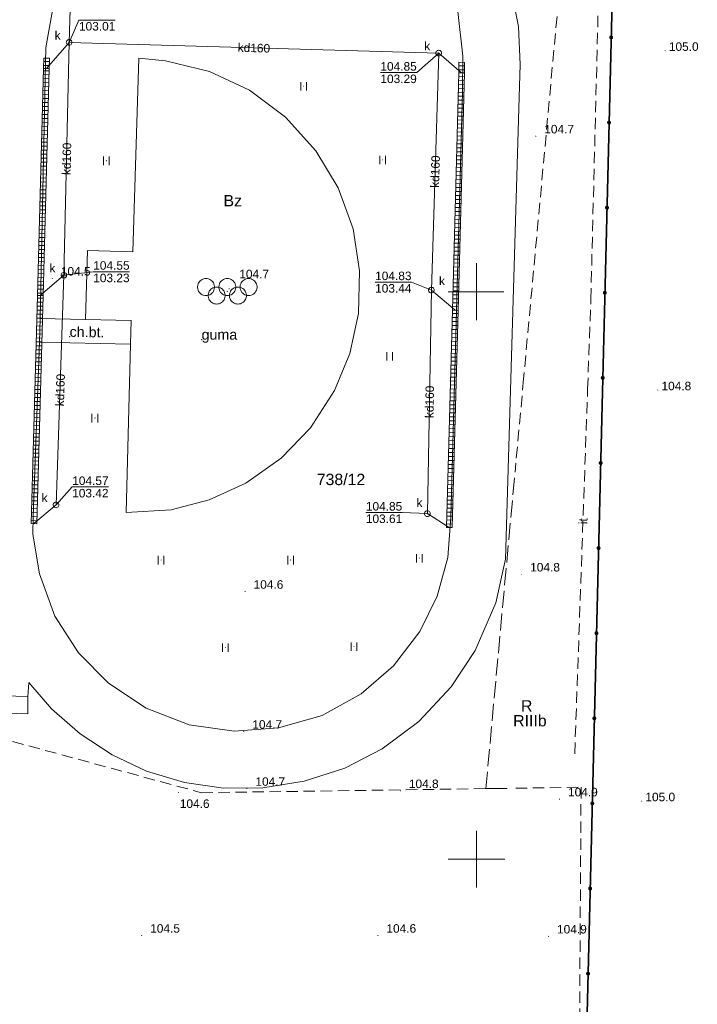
# Model space of a CAD drawing. Extents: x 6447898 to 6448503, y 5806748 to 5807122.
# Tile 30 of 50: x 6448060 to 6448119, y 5806987 to 5807074. Entities that reach past the tile are written whole.
import ezdxf
from ezdxf.enums import TextEntityAlignment as Align

# ---------------------------------------------------------------- set-up
doc = ezdxf.new("R2010")
doc.units = 0
doc.header["$PDSIZE"] = 0.75
for name, pattern in [('PRZER1-1', [2, 1, -1]), ('PRZER2-1', [3, 2, -1]), ('PRZER3-1', [4, 3, -1])]:
    doc.linetypes.add(name, pattern=pattern)
doc.layers.get('0').update_dxf_attribs({"linetype": 'CONTINUOUS', "lineweight": 13})
for name, color, linetype, lineweight in [('GESDZI_O', 7, 'CONTINUOUS', 18), ('GESKKL', 3, 'PRZER3-1', 18), ('GESKKL_O', 3, 'PRZER3-1', 18), ('GESUZY', 3, 'PRZER1-1', 18), ('GESUZY_O', 3, 'PRZER1-1', 18), ('GSLINN', 7, 'CONTINUOUS', 18), ('GSLKOG', 7, 'CONTINUOUS', 35), ('GSLTZI', 7, 'PRZER2-1', 18), ('GSLTZI_O', 7, 'PRZER2-1', 18), ('GSPWPN', 42, 'CONTINUOUS', 13), ('GSPWPN_O', 42, 'CONTINUOUS', 13), ('GSSSPS', 7, 'PRZER2-1', 18), ('GSSUTR', 7, 'PRZER2-1', 18), ('GTGTXT', 7, 'CONTINUOUS', 18), ('GTGTXT_O', 7, 'CONTINUOUS', 18), ('GULKDK', 32, 'CONTINUOUS', 18), ('GULKPR', 32, 'CONTINUOUS', 18), ('GULKPR_O', 32, 'CONTINUOUS', 18), ('GUPKSD', 32, 'CONTINUOUS', 18), ('GUPKSD_O', 32, 'CONTINUOUS', 18), ('GUPPRZ', 7, 'CONTINUOUS', 18), ('GUPPRZ_O', 7, 'CONTINUOUS', 18), ('pikieta', 61, 'CONTINUOUS', 18)]:
    doc.layers.add(name, color=color, linetype=linetype, lineweight=lineweight)
doc.styles.add('GEO-INFO', font='arial.ttf')

# ---------------------------------------------------------------- blocks, each defined once
blk = doc.blocks.new('KOLO')
blk.add_hatch(color=0).paths.add_polyline_path([(-0.5, 0), (-0.482963, -0.12941), (-0.433013, -0.25), (-0.353553, -0.353553), (-0.25, -0.433013), (-0.12941, -0.482963), (0, -0.5), (0.12941, -0.482963), (0.25, -0.433013), (0.353553, -0.353553), (0.433013, -0.25), (0.482963, -0.12941), (0.5, 0), (0.482963, 0.12941), (0.433013, 0.25), (0.353553, 0.353553), (0.25, 0.433013), (0.12941, 0.482963), (0, 0.5), (-0.12941, 0.482963), (-0.25, 0.433013), (-0.353553, 0.353553), (-0.433013, 0.25), (-0.482963, 0.12941)])
blk = doc.blocks.new('POINT')
at = {"color": 0}
blk.add_point((0, 0), dxfattribs=at)
blk = doc.blocks.new('PION_C')
at = {"color": 0}
blk.add_lwpolyline([(0, 0.5), (0, -0.5)], dxfattribs=at)
blk = doc.blocks.new('OKRAG_PELNY')
at = {"color": 0}
blk.add_lwpolyline([(0, 0.5), (0.12941, 0.482963), (0.25, 0.433013), (0.353553, 0.353553), (0.433013, 0.25), (0.482963, 0.12941), (0.5, 0), (0.482963, -0.12941), (0.433013, -0.25), (0.353553, -0.353553), (0.25, -0.433013), (0.12941, -0.482963), (0, -0.5), (-0.12941, -0.482963), (-0.25, -0.433013), (-0.353553, -0.353553), (-0.433013, -0.25), (-0.482963, -0.12941), (-0.5, 0), (-0.482963, 0.12941), (-0.433013, 0.25), (-0.353553, 0.353553), (-0.25, 0.433013), (-0.12941, 0.482963)], close=True, dxfattribs=at)
blk = doc.blocks.new('SPTRW')
at = {"color": 0}
for points in [[(-0.51332, 0.7233), (-0.51332, -0.7767)], [(0.48668, -0.7767), (0.48668, 0.7233)]]:
    blk.add_lwpolyline(points, dxfattribs=at)
blk = doc.blocks.new('BUBS05')
at = {"color": 0}
for points in [[(-3.75, 2.25), (-3.526437, 2.233246), (-3.307867, 2.183359), (-3.099174, 2.101453), (-2.90502, 1.989358), (-2.729741, 1.849578), (-2.577253, 1.685235), (-2.450962, 1.5), (-2.353689, 1.298012), (-2.287608, 1.083781), (-2.254194, 0.862095), (-2.254194, 0.637905), (-2.287608, 0.416219), (-2.353689, 0.201988), (-2.450962, 0), (-2.577253, -0.185235), (-2.729741, -0.349578), (-2.90502, -0.489358), (-3.099174, -0.601453), (-3.307867, -0.683359), (-3.526437, -0.733246), (-3.75, -0.75), (-3.973563, -0.733246), (-4.192133, -0.683359), (-4.400826, -0.601453), (-4.59498, -0.489358), (-4.770259, -0.349578), (-4.922747, -0.185235), (-5.049038, 0), (-5.146311, 0.201988), (-5.212392, 0.416219), (-5.245806, 0.637905), (-5.245806, 0.862095), (-5.212392, 1.083781), (-5.146311, 1.298012), (-5.049038, 1.5), (-4.922747, 1.685235), (-4.770259, 1.849578), (-4.59498, 1.989358), (-4.400826, 2.101453), (-4.192133, 2.183359), (-3.973563, 2.233246)], [(0, 2.25), (0.223563, 2.233246), (0.442133, 2.183359), (0.650826, 2.101453), (0.84498, 1.989358), (1.020259, 1.849578), (1.172747, 1.685235), (1.299038, 1.5), (1.396311, 1.298012), (1.462392, 1.083781), (1.495806, 0.862095), (1.495806, 0.637905), (1.462392, 0.416219), (1.396311, 0.201988), (1.299038, 0), (1.172747, -0.185235), (1.020259, -0.349578), (0.84498, -0.489358), (0.650826, -0.601453), (0.442133, -0.683359), (0.223563, -0.733246), (0, -0.75), (-0.223563, -0.733246), (-0.442133, -0.683359), (-0.650826, -0.601453), (-0.84498, -0.489358), (-1.020259, -0.349578), (-1.172747, -0.185235), (-1.299038, 0), (-1.396311, 0.201988), (-1.462392, 0.416219), (-1.495806, 0.637905), (-1.495806, 0.862095), (-1.462392, 1.083781), (-1.396311, 1.298012), (-1.299038, 1.5), (-1.172747, 1.685235), (-1.020259, 1.849578), (-0.84498, 1.989358), (-0.650826, 2.101453), (-0.442133, 2.183359), (-0.223563, 2.233246)], [(3.75, 2.25), (3.973563, 2.233246), (4.192133, 2.183359), (4.400826, 2.101453), (4.59498, 1.989358), (4.770259, 1.849578), (4.922747, 1.685235), (5.049038, 1.5), (5.146311, 1.298012), (5.212392, 1.083781), (5.245806, 0.862095), (5.245806, 0.637905), (5.212392, 0.416219), (5.146311, 0.201988), (5.049038, 0), (4.922747, -0.185235), (4.770259, -0.349578), (4.59498, -0.489358), (4.400826, -0.601453), (4.192133, -0.683359), (3.973563, -0.733246), (3.75, -0.75), (3.526437, -0.733246), (3.307867, -0.683359), (3.099174, -0.601453), (2.90502, -0.489358), (2.729741, -0.349578), (2.577253, -0.185235), (2.450962, 0), (2.353689, 0.201988), (2.287608, 0.416219), (2.254194, 0.637905), (2.254194, 0.862095), (2.287608, 1.083781), (2.353689, 1.298012), (2.450962, 1.5), (2.577253, 1.685235), (2.729741, 1.849578), (2.90502, 1.989358), (3.099174, 2.101453), (3.307867, 2.183359), (3.526437, 2.233246)], [(-1.875, 0.75), (-1.651437, 0.733246), (-1.432867, 0.683359), (-1.224174, 0.601453), (-1.03002, 0.489358), (-0.854741, 0.349578), (-0.702253, 0.185235), (-0.575962, 0), (-0.478689, -0.201988), (-0.412608, -0.416219), (-0.379194, -0.637905), (-0.379194, -0.862095), (-0.412608, -1.083781), (-0.478689, -1.298012), (-0.575962, -1.5), (-0.702253, -1.685235), (-0.854741, -1.849578), (-1.03002, -1.989358), (-1.224174, -2.101453), (-1.432867, -2.183359), (-1.651437, -2.233246), (-1.875, -2.25), (-2.098563, -2.233246), (-2.317133, -2.183359), (-2.525826, -2.101453), (-2.71998, -1.989358), (-2.895259, -1.849578), (-3.047747, -1.685235), (-3.174038, -1.5), (-3.271311, -1.298012), (-3.337392, -1.083781), (-3.370806, -0.862095), (-3.370806, -0.637905), (-3.337392, -0.416219), (-3.271311, -0.201988), (-3.174038, 0), (-3.047747, 0.185235), (-2.895259, 0.349578), (-2.71998, 0.489358), (-2.525826, 0.601453), (-2.317133, 0.683359), (-2.098563, 0.733246)], [(1.875, 0.75), (2.098563, 0.733246), (2.317133, 0.683359), (2.525826, 0.601453), (2.71998, 0.489358), (2.895259, 0.349578), (3.047747, 0.185235), (3.174038, 0), (3.271311, -0.201988), (3.337392, -0.416219), (3.370806, -0.637905), (3.370806, -0.862095), (3.337392, -1.083781), (3.271311, -1.298012), (3.174038, -1.5), (3.047747, -1.685235), (2.895259, -1.849578), (2.71998, -1.989358), (2.525826, -2.101453), (2.317133, -2.183359), (2.098563, -2.233246), (1.875, -2.25), (1.651437, -2.233246), (1.432867, -2.183359), (1.224174, -2.101453), (1.03002, -1.989358), (0.854741, -1.849578), (0.702253, -1.685235), (0.575962, -1.5), (0.478689, -1.298012), (0.412608, -1.083781), (0.379194, -0.862095), (0.379194, -0.637905), (0.412608, -0.416219), (0.478689, -0.201988), (0.575962, 0), (0.702253, 0.185235), (0.854741, 0.349578), (1.03002, 0.489358), (1.224174, 0.601453), (1.432867, 0.683359), (1.651437, 0.733246)]]:
    blk.add_lwpolyline(points, close=True, dxfattribs=at)

msp = doc.modelspace()

# ---------------------------------------------------------------- linework, layer by layer
at = {"elevation": 100, "flags": 128}
for points in [[(6448100, 5807047.5), (6448100, 5807052.5)], [(6448097.5, 5807050), (6448102.411, 5807050)], [(6448100, 5806997.5), (6448100, 5807002.5)], [(6448097.5, 5807000), (6448102.5, 5807000)]]:
    msp.add_lwpolyline(points, dxfattribs=at)
at = {"layer": 'GESKKL', "ltscale": 0.5}
for p, q in [((6448100.82, 5807006.22, 10.06), (6448103.463, 5807034.899, 10.06)), ((6448102.692, 5807006.247, 10.06), (6448100.82, 5807006.22, 10.06))]:
    msp.add_line(p, q, dxfattribs=at)
at = {"layer": 'GESUZY', "linetype": 'PRZER2-1', "ltscale": 0.5}
for p, q in [((6448108.88, 5807093.67, 10.08), (6448104.147, 5807042.316, 10.08)), ((6448104.147, 5807042.316, 10.08), (6448103.464, 5807034.905, 10.08)), ((6448048.98, 5807013.13, 10.08), (6448075.77, 5807005.86, 10.08)), ((6448075.77, 5807005.86, 10.08), (6448100.82, 5807006.22, 10.08)), ((6448103.453, 5807006.258, 10.08), (6448109.21, 5807006.34, 10.08)), ((6448109.21, 5807006.34, 10.08), (6448109, 5806973.47, 10.08))]:
    msp.add_line(p, q, dxfattribs=at)
at = {"layer": 'GESUZY', "ltscale": 0.5}
for p, q in [((6448102.692, 5807006.247, 10.08), (6448100.82, 5807006.22, 10.08)), ((6448100.82, 5807006.22, 10.08), (6448102.692, 5807006.247, 10.08))]:
    msp.add_line(p, q, dxfattribs=at)
at = {"layer": 'GSLINN', "elevation": 10.3}
for points in [[(6448062.43, 5807085.68), (6448062.54, 5807089.47), (6448055.04, 5807089.69), (6448053, 5807014.54), (6448060.47, 5807014.34)], [(6448102.775, 5807077.505), (6448103.02, 5807076.81), (6448103.69, 5807073.37), (6448103.84, 5807070.02), (6448103.75, 5807067.15), (6448102.562, 5807026.446)], [(6448098.34, 5807074.67), (6448098.8, 5807070.75), (6448098.76, 5807067.57), (6448097.73, 5807030.13), (6448097.46, 5807026.58), (6448096.53, 5807023.19), (6448095.01, 5807020.06), (6448092.69, 5807017.04), (6448089.84, 5807014.56), (6448086.39, 5807012.67), (6448082.56, 5807011.58), (6448078.64, 5807011.27), (6448074.69, 5807011.85), (6448070.89, 5807013.32), (6448067.59, 5807015.5), (6448064.94, 5807018.18), (6448062.86, 5807021.4), (6448061.49, 5807025.15), (6448060.91, 5807028.64), (6448060.95, 5807030.21), (6448061.51, 5807045.56), (6448061.57, 5807047.63), (6448062.06, 5807071.5), (6448062.9, 5807076.26)], [(6448061.57, 5807047.63), (6448065.54, 5807047.55)], [(6448061.51, 5807045.56), (6448069.53, 5807045.39)], [(6448102.562, 5807026.446), (6448101.69, 5807022.58), (6448099.89, 5807018.4), (6448097.76, 5807015.19), (6448094.92, 5807012.14), (6448091.7, 5807009.73), (6448088.39, 5807008.02), (6448084.82, 5807006.87), (6448081.17, 5807006.28), (6448077.71, 5807006.27), (6448074.26, 5807006.77), (6448070.94, 5807007.77), (6448067.9, 5807009.19), (6448065.09, 5807011.05), (6448062.57, 5807013.24), (6448060.55, 5807015.57), (6448060.47, 5807014.34), (6448060.46, 5807012.8), (6448048.98, 5807013.13)]]:
    msp.add_lwpolyline(points, dxfattribs=at)
msp.add_lwpolyline([(6448065.54, 5807047.55), (6448065.74, 5807053.62), (6448069.73, 5807053.51), (6448070.25, 5807070.58), (6448072.6, 5807070.35), (6448076.47, 5807069.39), (6448079.99, 5807067.74), (6448083.16, 5807065.37), (6448085.85, 5807062.4), (6448087.82, 5807059.16), (6448089.13, 5807055.53), (6448089.7, 5807051.83), (6448089.61, 5807048.09), (6448088.84, 5807044.55), (6448087.49, 5807041.28), (6448085.37, 5807038), (6448082.78, 5807035.34), (6448079.68, 5807033.14), (6448076.45, 5807031.65), (6448073.09, 5807030.77), (6448069.13, 5807030.54), (6448069.53, 5807045.39), (6448069.59, 5807047.46)], close=True, dxfattribs=at)
at = {"layer": 'GSLKOG', "elevation": 10.18}
msp.add_lwpolyline([(6448103.442, 5806976.175), (6448109.47, 5806976.06), (6448109.74, 5806986.41), (6448111.088, 5807041.19), (6448111.29, 5807049.4), (6448112.06, 5807080.34), (6448112.57, 5807100.72)], dxfattribs=at)
at = {"layer": 'GSLTZI', "ltscale": 0.5, "elevation": 10.1}
msp.add_lwpolyline([(6448108.65, 5807009.29), (6448109.789, 5807041.401), (6448110.07, 5807049.32), (6448110.85, 5807080.29), (6448111.47, 5807100.09)], dxfattribs=at)
at = {"layer": 'GSSSPS', "ltscale": 0.5, "elevation": 10.1}
msp.add_lwpolyline([(6448078.045, 5807050.043), (6448078.035, 5807050.023), (6448078.055, 5807050.023)], close=True, dxfattribs=at)
at = {"layer": 'GSSUTR', "ltscale": 0.5, "elevation": 10.1}
for points in [[(6448084.771, 5807068.115), (6448084.761, 5807068.095), (6448084.781, 5807068.095)], [(6448067.395, 5807061.545), (6448067.385, 5807061.525), (6448067.405, 5807061.525)], [(6448091.729, 5807061.622), (6448091.719, 5807061.602), (6448091.739, 5807061.602)], [(6448092.366, 5807044.331), (6448092.356, 5807044.311), (6448092.376, 5807044.311)], [(6448066.381, 5807038.881), (6448066.371, 5807038.861), (6448066.391, 5807038.861)], [(6448072.216, 5807026.365), (6448072.206, 5807026.345), (6448072.226, 5807026.345)], [(6448083.632, 5807026.365), (6448083.622, 5807026.345), (6448083.642, 5807026.345)], [(6448094.965, 5807026.534), (6448094.955, 5807026.514), (6448094.975, 5807026.514)], [(6448077.882, 5807018.669), (6448077.872, 5807018.649), (6448077.892, 5807018.649)], [(6448089.214, 5807018.753), (6448089.204, 5807018.733), (6448089.224, 5807018.733)]]:
    msp.add_lwpolyline(points, close=True, dxfattribs=at)
at = {"layer": 'GULKDK', "elevation": 10.14}
for points in [[(6448061.87, 5807070.573), (6448061.86, 5807069.675), (6448061.32, 5807049.667), (6448060.76, 5807029.577)], [(6448062.37, 5807070.567), (6448062.36, 5807069.665), (6448061.82, 5807049.653), (6448061.26, 5807029.563)], [(6448098.45, 5807070.205), (6448098.43, 5807069.286), (6448097.87, 5807048.367), (6448097.35, 5807029.227)], [(6448098.95, 5807070.195), (6448098.93, 5807069.274), (6448098.37, 5807048.353), (6448097.85, 5807029.213)]]:
    msp.add_lwpolyline(points, dxfattribs=at)
at = {"layer": 'GULKPR', "elevation": 10.14}
for points in [[(6448064.11, 5807071.96), (6448064.86, 5807096.53)], [(6448064.11, 5807071.96), (6448062.11, 5807069.67)], [(6448064.11, 5807071.96), (6448063.65, 5807051.45)], [(6448096.67, 5807071.02), (6448064.11, 5807071.96)], [(6448096.02, 5807050.14), (6448096.67, 5807071.02)], [(6448096.67, 5807071.02), (6448098.68, 5807069.28)], [(6448063.65, 5807051.45), (6448061.57, 5807049.66)], [(6448063.65, 5807051.45), (6448062.96, 5807031.22)], [(6448095.67, 5807030.45), (6448096.02, 5807050.14)], [(6448098.12, 5807048.36), (6448096.02, 5807050.14)], [(6448062.96, 5807031.22), (6448061.01, 5807029.57)], [(6448095.67, 5807030.45), (6448097.6, 5807029.22)]]:
    msp.add_lwpolyline(points, dxfattribs=at)
at = {"layer": 'GUPPRZ_O', "elevation": 10.8, "flags": 128}
for points in [[(6448068.18, 5807073.929), (6448064.976, 5807073.929), (6448064.11, 5807071.96)], [(6448064.976, 5807073.929), (6448068.18, 5807073.929)], [(6448091.53, 5807069.3), (6448094.733, 5807069.3), (6448096.67, 5807071.02)], [(6448091.53, 5807069.3), (6448094.733, 5807069.3)], [(6448069.435, 5807051.759), (6448066.232, 5807051.759), (6448063.65, 5807051.45)], [(6448066.232, 5807051.759), (6448069.435, 5807051.759)], [(6448091.067, 5807050.845), (6448094.27, 5807050.845), (6448096.02, 5807050.14)], [(6448091.067, 5807050.845), (6448094.27, 5807050.845)], [(6448067.583, 5807032.799), (6448064.38, 5807032.799), (6448062.96, 5807031.22)], [(6448064.38, 5807032.799), (6448067.583, 5807032.799)], [(6448090.25, 5807030.543), (6448093.454, 5807030.543), (6448095.67, 5807030.45)], [(6448090.25, 5807030.543), (6448093.454, 5807030.543)]]:
    msp.add_lwpolyline(points, dxfattribs=at)

# ---------------------------------------------------------------- block references
at = {"layer": 'GSLKOG', "xscale": 0.35, "yscale": 0.35}
for p in [(6448111.862, 5807072.398, 10.18), (6448111.676, 5807064.9, 10.18), (6448111.489, 5807057.402, 10.18), (6448111.303, 5807049.905, 10.18), (6448111.118, 5807042.407, 10.18), (6448110.933, 5807034.909, 10.18), (6448110.749, 5807027.411, 10.18), (6448110.564, 5807019.914, 10.18), (6448110.38, 5807012.416, 10.18), (6448110.195, 5807004.918, 10.18), (6448110.011, 5806997.42, 10.18), (6448109.826, 5806989.923, 10.18)]:
    msp.add_blockref('KOLO', p, dxfattribs=at)
at = {"layer": 'GSPWPN', "xscale": 0.09, "yscale": 0.09}
for p in [(6448105.217, 5807063.693, 10.08), (6448062.63, 5807051.17, 10.08), (6448078.2, 5807050.26, 10.08), (6448103.975, 5807025.1, 10.08), (6448079.61, 5807023.58, 10.08), (6448079.5, 5807011.25, 10.08), (6448073.74, 5807005.87, 10.08), (6448079.77, 5807006.22, 10.08), (6448093.29, 5807006.02, 10.08), (6448107.31, 5807005.29, 10.08), (6448070.5, 5806993.28, 10.08), (6448091.31, 5806993.28, 10.08), (6448106.34, 5806993.21, 10.08)]:
    msp.add_blockref('KOLO', p, dxfattribs=at)
at = {"layer": 'GSSSPS', "xscale": 0.5, "yscale": 0.5}
msp.add_blockref('BUBS05', (6448078.045, 5807050.033, 10.1), dxfattribs=at)
at = {"layer": 'GSSUTR', "xscale": 0.5, "yscale": 0.5}
for p in [(6448084.771, 5807068.105, 10.1), (6448067.395, 5807061.535, 10.1), (6448091.729, 5807061.612, 10.1), (6448092.366, 5807044.321, 10.1), (6448066.381, 5807038.871, 10.1), (6448072.216, 5807026.355, 10.1), (6448083.632, 5807026.355, 10.1), (6448094.965, 5807026.524, 10.1), (6448077.882, 5807018.659, 10.1), (6448089.214, 5807018.743, 10.1)]:
    msp.add_blockref('SPTRW', p, dxfattribs=at)
at = {"layer": 'GTGTXT'}
for p in [(6448064.144, 5807046.028, 10.02), (6448075.777, 5807045.771, 10.02)]:
    msp.add_blockref('POINT', p, dxfattribs=at)
at = {"layer": 'GULKDK', "xscale": 0.5, "yscale": 0.5}
for p, rotation in [((6448062.117, 5807070.282, 10.14), 269.3634064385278), ((6448062.12, 5807070.57, 10.14), 269.3634064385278), ((6448098.7, 5807070.2, 10.14), 268.7546357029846), ((6448062.104, 5807069.461, 10.14), 268.4541622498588), ((6448062.11, 5807069.67, 10.14), 88.90878434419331), ((6448062.113, 5807069.933, 10.14), 269.3634064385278), ((6448098.68, 5807069.28, 10.14), 88.6106358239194), ((6448098.686, 5807069.553, 10.14), 268.7546357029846), ((6448098.694, 5807069.902, 10.14), 268.7546357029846), ((6448062.076, 5807068.412, 10.14), 268.4541622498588), ((6448062.085, 5807068.762, 10.14), 268.4541622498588), ((6448062.095, 5807069.112, 10.14), 268.4541622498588), ((6448098.662, 5807068.616, 10.14), 268.4666359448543), ((6448098.672, 5807068.966, 10.14), 268.4666359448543), ((6448062.057, 5807067.712, 10.14), 268.4541622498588), ((6448062.067, 5807068.062, 10.14), 268.4541622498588), ((6448098.634, 5807067.567, 10.14), 268.4666359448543), ((6448098.644, 5807067.917, 10.14), 268.4666359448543), ((6448098.653, 5807068.267, 10.14), 268.4666359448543), ((6448062.029, 5807066.662, 10.14), 268.4541622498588), ((6448062.038, 5807067.012, 10.14), 268.4541622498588), ((6448062.048, 5807067.362, 10.14), 268.4541622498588), ((6448098.615, 5807066.867, 10.14), 268.4666359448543), ((6448098.625, 5807067.217, 10.14), 268.4666359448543), ((6448062.01, 5807065.963, 10.14), 268.4541622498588), ((6448062.019, 5807066.313, 10.14), 268.4541622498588), ((6448098.587, 5807065.817, 10.14), 268.4666359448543), ((6448098.597, 5807066.167, 10.14), 268.4666359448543), ((6448098.606, 5807066.517, 10.14), 268.4666359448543), ((6448061.982, 5807064.913, 10.14), 268.4541622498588), ((6448061.991, 5807065.263, 10.14), 268.4541622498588), ((6448062.001, 5807065.613, 10.14), 268.4541622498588), ((6448098.569, 5807065.118, 10.14), 268.4666359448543), ((6448098.578, 5807065.468, 10.14), 268.4666359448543), ((6448061.963, 5807064.213, 10.14), 268.4541622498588), ((6448061.972, 5807064.563, 10.14), 268.4541622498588), ((6448098.54, 5807064.068, 10.14), 268.4666359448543), ((6448098.55, 5807064.418, 10.14), 268.4666359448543), ((6448098.559, 5807064.768, 10.14), 268.4666359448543), ((6448061.934, 5807063.164, 10.14), 268.4541622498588), ((6448061.944, 5807063.514, 10.14), 268.4541622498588), ((6448061.953, 5807063.863, 10.14), 268.4541622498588), ((6448098.522, 5807063.368, 10.14), 268.4666359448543), ((6448098.531, 5807063.718, 10.14), 268.4666359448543), ((6448061.916, 5807062.464, 10.14), 268.4541622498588), ((6448061.925, 5807062.814, 10.14), 268.4541622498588), ((6448098.494, 5807062.319, 10.14), 268.4666359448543), ((6448098.503, 5807062.669, 10.14), 268.4666359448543), ((6448098.512, 5807063.018, 10.14), 268.4666359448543), ((6448061.887, 5807061.414, 10.14), 268.4541622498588), ((6448061.897, 5807061.764, 10.14), 268.4541622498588), ((6448061.906, 5807062.114, 10.14), 268.4541622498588), ((6448098.475, 5807061.619, 10.14), 268.4666359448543), ((6448098.484, 5807061.969, 10.14), 268.4666359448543), ((6448061.868, 5807060.715, 10.14), 268.4541622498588), ((6448061.878, 5807061.064, 10.14), 268.4541622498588), ((6448098.447, 5807060.569, 10.14), 268.4666359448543), ((6448098.456, 5807060.919, 10.14), 268.4666359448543), ((6448098.466, 5807061.269, 10.14), 268.4666359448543), ((6448061.84, 5807059.665, 10.14), 268.4541622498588), ((6448061.849, 5807060.015, 10.14), 268.4541622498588), ((6448061.859, 5807060.365, 10.14), 268.4541622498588), ((6448098.428, 5807059.87, 10.14), 268.4666359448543), ((6448098.437, 5807060.219, 10.14), 268.4666359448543), ((6448061.821, 5807058.965, 10.14), 268.4541622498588), ((6448061.831, 5807059.315, 10.14), 268.4541622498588), ((6448098.4, 5807058.82, 10.14), 268.4666359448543), ((6448098.409, 5807059.17, 10.14), 268.4666359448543), ((6448098.419, 5807059.52, 10.14), 268.4666359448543), ((6448061.793, 5807057.916, 10.14), 268.4541622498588), ((6448061.802, 5807058.266, 10.14), 268.4541622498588), ((6448061.812, 5807058.615, 10.14), 268.4541622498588), ((6448098.381, 5807058.12, 10.14), 268.4666359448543), ((6448098.391, 5807058.47, 10.14), 268.4666359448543), ((6448061.774, 5807057.216, 10.14), 268.4541622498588), ((6448061.783, 5807057.566, 10.14), 268.4541622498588), ((6448098.353, 5807057.071, 10.14), 268.4666359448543), ((6448098.363, 5807057.421, 10.14), 268.4666359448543), ((6448098.372, 5807057.77, 10.14), 268.4666359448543), ((6448061.746, 5807056.166, 10.14), 268.4541622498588), ((6448061.755, 5807056.516, 10.14), 268.4541622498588), ((6448061.764, 5807056.866, 10.14), 268.4541622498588), ((6448098.334, 5807056.371, 10.14), 268.4666359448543), ((6448098.344, 5807056.721, 10.14), 268.4666359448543), ((6448061.727, 5807055.467, 10.14), 268.4541622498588), ((6448061.736, 5807055.816, 10.14), 268.4541622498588), ((6448098.306, 5807055.321, 10.14), 268.4666359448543), ((6448098.316, 5807055.671, 10.14), 268.4666359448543), ((6448098.325, 5807056.021, 10.14), 268.4666359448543), ((6448061.698, 5807054.417, 10.14), 268.4541622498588), ((6448061.708, 5807054.767, 10.14), 268.4541622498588), ((6448061.717, 5807055.117, 10.14), 268.4541622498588), ((6448098.288, 5807054.622, 10.14), 268.4666359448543), ((6448098.297, 5807054.971, 10.14), 268.4666359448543), ((6448061.679, 5807053.717, 10.14), 268.4541622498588), ((6448061.689, 5807054.067, 10.14), 268.4541622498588), ((6448098.26, 5807053.572, 10.14), 268.4666359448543), ((6448098.269, 5807053.922, 10.14), 268.4666359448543), ((6448098.278, 5807054.272, 10.14), 268.4666359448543), ((6448061.661, 5807053.017, 10.14), 268.4541622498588), ((6448061.67, 5807053.367, 10.14), 268.4541622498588), ((6448098.241, 5807052.872, 10.14), 268.4666359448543), ((6448098.25, 5807053.222, 10.14), 268.4666359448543), ((6448061.632, 5807051.968, 10.14), 268.4541622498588), ((6448061.642, 5807052.318, 10.14), 268.4541622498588), ((6448061.651, 5807052.668, 10.14), 268.4541622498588), ((6448098.213, 5807051.823, 10.14), 268.4666359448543), ((6448098.222, 5807052.172, 10.14), 268.4666359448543), ((6448098.231, 5807052.522, 10.14), 268.4666359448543), ((6448061.613, 5807051.268, 10.14), 268.4541622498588), ((6448061.623, 5807051.618, 10.14), 268.4541622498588), ((6448098.194, 5807051.123, 10.14), 268.4666359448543), ((6448098.203, 5807051.473, 10.14), 268.4666359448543), ((6448061.585, 5807050.218, 10.14), 268.4541622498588), ((6448061.595, 5807050.568, 10.14), 268.4541622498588), ((6448061.604, 5807050.918, 10.14), 268.4541622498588), ((6448098.166, 5807050.073, 10.14), 268.4666359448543), ((6448098.175, 5807050.423, 10.14), 268.4666359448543), ((6448098.185, 5807050.773, 10.14), 268.4666359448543), ((6448061.563, 5807049.424, 10.14), 268.403318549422), ((6448061.57, 5807049.66, 10.14), 88.42874039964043), ((6448061.576, 5807049.869, 10.14), 268.4541622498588), ((6448098.147, 5807049.373, 10.14), 268.4666359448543), ((6448098.156, 5807049.723, 10.14), 268.4666359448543), ((6448061.534, 5807048.374, 10.14), 268.403318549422), ((6448061.544, 5807048.724, 10.14), 268.403318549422), ((6448061.554, 5807049.074, 10.14), 268.403318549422), ((6448098.12, 5807048.36, 10.14), 88.45519680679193), ((6448098.128, 5807048.674, 10.14), 268.4666359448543), ((6448098.138, 5807049.024, 10.14), 268.4666359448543), ((6448061.515, 5807047.674, 10.14), 268.403318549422), ((6448061.524, 5807048.024, 10.14), 268.403318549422), ((6448098.103, 5807047.724, 10.14), 268.4437576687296), ((6448098.112, 5807048.074, 10.14), 268.4437576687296), ((6448061.485, 5807046.625, 10.14), 268.403318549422), ((6448061.495, 5807046.975, 10.14), 268.403318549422), ((6448061.505, 5807047.325, 10.14), 268.403318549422), ((6448098.074, 5807046.675, 10.14), 268.4437576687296), ((6448098.084, 5807047.024, 10.14), 268.4437576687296), ((6448098.093, 5807047.374, 10.14), 268.4437576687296), ((6448061.466, 5807045.925, 10.14), 268.403318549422), ((6448061.476, 5807046.275, 10.14), 268.403318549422), ((6448098.055, 5807045.975, 10.14), 268.4437576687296), ((6448098.065, 5807046.325, 10.14), 268.4437576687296), ((6448061.437, 5807044.875, 10.14), 268.403318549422), ((6448061.446, 5807045.225, 10.14), 268.403318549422), ((6448061.456, 5807045.575, 10.14), 268.403318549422), ((6448098.027, 5807044.925, 10.14), 268.4437576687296), ((6448098.036, 5807045.275, 10.14), 268.4437576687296), ((6448098.046, 5807045.625, 10.14), 268.4437576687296), ((6448061.417, 5807044.176, 10.14), 268.403318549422), ((6448061.427, 5807044.526, 10.14), 268.403318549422), ((6448098.008, 5807044.225, 10.14), 268.4437576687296), ((6448098.017, 5807044.575, 10.14), 268.4437576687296), ((6448061.398, 5807043.476, 10.14), 268.403318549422), ((6448061.407, 5807043.826, 10.14), 268.403318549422), ((6448097.979, 5807043.176, 10.14), 268.4437576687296), ((6448097.989, 5807043.526, 10.14), 268.4437576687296), ((6448097.998, 5807043.876, 10.14), 268.4437576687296), ((6448061.368, 5807042.426, 10.14), 268.403318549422), ((6448061.378, 5807042.776, 10.14), 268.403318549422), ((6448061.388, 5807043.126, 10.14), 268.403318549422), ((6448097.96, 5807042.476, 10.14), 268.4437576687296), ((6448097.97, 5807042.826, 10.14), 268.4437576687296), ((6448061.349, 5807041.727, 10.14), 268.403318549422), ((6448061.359, 5807042.077, 10.14), 268.403318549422), ((6448097.932, 5807041.427, 10.14), 268.4437576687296), ((6448097.941, 5807041.776, 10.14), 268.4437576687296), ((6448097.951, 5807042.126, 10.14), 268.4437576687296), ((6448061.32, 5807040.677, 10.14), 268.403318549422), ((6448061.329, 5807041.027, 10.14), 268.403318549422), ((6448061.339, 5807041.377, 10.14), 268.403318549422), ((6448097.913, 5807040.727, 10.14), 268.4437576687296), ((6448097.922, 5807041.077, 10.14), 268.4437576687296), ((6448061.3, 5807039.977, 10.14), 268.403318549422), ((6448061.31, 5807040.327, 10.14), 268.403318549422), ((6448097.884, 5807039.677, 10.14), 268.4437576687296), ((6448097.894, 5807040.027, 10.14), 268.4437576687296), ((6448097.903, 5807040.377, 10.14), 268.4437576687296), ((6448061.271, 5807038.928, 10.14), 268.403318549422), ((6448061.281, 5807039.278, 10.14), 268.403318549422), ((6448061.29, 5807039.627, 10.14), 268.403318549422), ((6448097.865, 5807038.977, 10.14), 268.4437576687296), ((6448097.875, 5807039.327, 10.14), 268.4437576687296), ((6448061.251, 5807038.228, 10.14), 268.403318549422), ((6448061.261, 5807038.578, 10.14), 268.403318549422), ((6448097.837, 5807037.928, 10.14), 268.4437576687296), ((6448097.846, 5807038.278, 10.14), 268.4437576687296), ((6448097.856, 5807038.628, 10.14), 268.4437576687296), ((6448061.222, 5807037.178, 10.14), 268.403318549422), ((6448061.232, 5807037.528, 10.14), 268.403318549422), ((6448061.242, 5807037.878, 10.14), 268.403318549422), ((6448097.818, 5807037.228, 10.14), 268.4437576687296), ((6448097.827, 5807037.578, 10.14), 268.4437576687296), ((6448061.203, 5807036.479, 10.14), 268.403318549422), ((6448061.212, 5807036.829, 10.14), 268.403318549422), ((6448097.799, 5807036.528, 10.14), 268.4437576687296), ((6448097.808, 5807036.878, 10.14), 268.4437576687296), ((6448061.173, 5807035.429, 10.14), 268.403318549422), ((6448061.183, 5807035.779, 10.14), 268.403318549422), ((6448061.193, 5807036.129, 10.14), 268.403318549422), ((6448097.77, 5807035.479, 10.14), 268.4437576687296), ((6448097.78, 5807035.829, 10.14), 268.4437576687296), ((6448097.789, 5807036.178, 10.14), 268.4437576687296), ((6448061.154, 5807034.729, 10.14), 268.403318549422), ((6448061.164, 5807035.079, 10.14), 268.403318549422), ((6448097.751, 5807034.779, 10.14), 268.4437576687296), ((6448097.761, 5807035.129, 10.14), 268.4437576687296), ((6448061.125, 5807033.68, 10.14), 268.403318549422), ((6448061.134, 5807034.03, 10.14), 268.403318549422), ((6448061.144, 5807034.38, 10.14), 268.403318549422), ((6448097.723, 5807033.729, 10.14), 268.4437576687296), ((6448097.732, 5807034.079, 10.14), 268.4437576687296), ((6448097.742, 5807034.429, 10.14), 268.4437576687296), ((6448061.105, 5807032.98, 10.14), 268.403318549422), ((6448061.115, 5807033.33, 10.14), 268.403318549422), ((6448097.704, 5807033.03, 10.14), 268.4437576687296), ((6448097.713, 5807033.379, 10.14), 268.4437576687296), ((6448061.076, 5807031.93, 10.14), 268.403318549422), ((6448061.086, 5807032.28, 10.14), 268.403318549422), ((6448061.095, 5807032.63, 10.14), 268.403318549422), ((6448097.675, 5807031.98, 10.14), 268.4437576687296), ((6448097.684, 5807032.33, 10.14), 268.4437576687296), ((6448097.694, 5807032.68, 10.14), 268.4437576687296), ((6448061.056, 5807031.231, 10.14), 268.403318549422), ((6448061.066, 5807031.581, 10.14), 268.403318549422), ((6448097.656, 5807031.28, 10.14), 268.4437576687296), ((6448097.665, 5807031.63, 10.14), 268.4437576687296), ((6448061.027, 5807030.181, 10.14), 268.403318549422), ((6448061.037, 5807030.531, 10.14), 268.403318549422), ((6448061.047, 5807030.881, 10.14), 268.403318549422), ((6448097.627, 5807030.231, 10.14), 268.4437576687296), ((6448097.637, 5807030.581, 10.14), 268.4437576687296), ((6448097.646, 5807030.93, 10.14), 268.4437576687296), ((6448061.01, 5807029.57, 10.14), 268.403318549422), ((6448061.017, 5807029.831, 10.14), 268.403318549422), ((6448097.608, 5807029.531, 10.14), 268.4437576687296), ((6448097.618, 5807029.881, 10.14), 268.4437576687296), ((6448097.6, 5807029.22, 10.14), 268.4437576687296)]:
    msp.add_blockref('PION_C', p, dxfattribs=dict(at, rotation=rotation))
at = {"layer": 'GUPKSD', "xscale": 0.5, "yscale": 0.5}
for p in [(6448064.11, 5807071.96, 10.16), (6448096.67, 5807071.02, 10.16), (6448063.65, 5807051.45, 10.16), (6448096.02, 5807050.14, 10.16), (6448062.96, 5807031.22, 10.16), (6448095.67, 5807030.45, 10.16)]:
    msp.add_blockref('OKRAG_PELNY', p, dxfattribs=at)
at = {"layer": 'GUPPRZ'}
for p in [(6448064.11, 5807071.96, 10.16), (6448096.67, 5807071.02, 10.16), (6448063.65, 5807051.45, 10.16), (6448096.02, 5807050.14, 10.16), (6448062.96, 5807031.22, 10.16), (6448095.67, 5807030.45, 10.16)]:
    msp.add_blockref('POINT', p, dxfattribs=at)
at = {"layer": 'pikieta', "xscale": 0.09, "yscale": 0.09}
for p in [(6448116.619, 5807071.229, 10.08), (6448115.97, 5807041.33, 10.08), (6448114.55, 5807005.124, 10.08)]:
    msp.add_blockref('KOLO', p, dxfattribs=at)

# ---------------------------------------------------------------- texts
at = {"layer": 'GESDZI_O', "style": 'GEO-INFO'}
msp.add_text('738/12', height=1, dxfattribs=at).set_placement((6448088.061, 5807033.46, 10.8), align=Align.MIDDLE_CENTER)
at = {"layer": 'GESKKL_O', "style": 'GEO-INFO'}
msp.add_text('RIIIb', height=1, dxfattribs=at).set_placement((6448104.702, 5807012.206, 10.8), align=Align.MIDDLE_CENTER)
at = {"layer": 'GESUZY_O', "style": 'GEO-INFO'}
msp.add_text('Bz', height=1, dxfattribs=at).set_placement((6448078.524, 5807058.017, 10.8), align=Align.MIDDLE)
msp.add_text('R', height=1, dxfattribs=at).set_placement((6448104.421, 5807013.512, 10.8), align=Align.MIDDLE_CENTER)
at = {"layer": 'GSLTZI_O', "style": 'GEO-INFO'}
msp.add_text('it', height=0.75, rotation=87.96838, dxfattribs=at).set_placement((6448109.375, 5807029.781, 10.8), align=Align.MIDDLE)
at = {"layer": 'GSPWPN_O', "style": 'GEO-INFO'}
for s, p in [('104.7', (6448105.967, 5807063.943, 10.8)), ('104.5', (6448063.38, 5807051.42, 10.8)), ('104.7', (6448079.1, 5807051.187, 10.8)), ('104.8', (6448104.725, 5807025.35, 10.8)), ('104.6', (6448080.36, 5807023.83, 10.8)), ('104.7', (6448080.25, 5807011.5, 10.8)), ('104.7', (6448080.52, 5807006.47, 10.8)), ('104.8', (6448094.04, 5807006.27, 10.8)), ('104.9', (6448108.06, 5807005.54, 10.8)), ('104.6', (6448073.861, 5807004.52, 10.8)), ('104.5', (6448071.25, 5806993.53, 10.8)), ('104.6', (6448092.06, 5806993.53, 10.8)), ('104.9', (6448107.09, 5806993.46, 10.8))]:
    msp.add_text(s, height=0.75, dxfattribs=at).set_placement(p)
at = {"layer": 'GTGTXT_O', "style": 'GEO-INFO'}
msp.add_text('ch.bt.', height=0.9, rotation=358.86182, dxfattribs=at).set_placement((6448064.144, 5807046.028, 10.8))
msp.add_text('guma', height=0.9, dxfattribs=at).set_placement((6448075.777, 5807045.771, 10.8))
at = {"layer": 'GULKPR_O', "style": 'GEO-INFO'}
for rotation, p in [(358.34634, (6448080.39, 5807071.49, 10.8)), (88.71518, (6448063.88, 5807061.705, 10.8)), (88.21694, (6448096.345, 5807060.58, 10.8)), (88.04653, (6448063.305, 5807041.335, 10.8)), (88.98164, (6448095.845, 5807040.295, 10.8))]:
    msp.add_text('kd160', height=0.75, rotation=rotation, dxfattribs=at).set_placement(p, align=Align.MIDDLE)
at = {"layer": 'GUPKSD_O', "style": 'GEO-INFO'}
for p in [(6448063.36, 5807072.21, 10.8), (6448095.92, 5807071.27, 10.8), (6448062.9, 5807051.7, 10.8), (6448097.219, 5807050.576, 10.8), (6448062.21, 5807031.47, 10.8), (6448095.236, 5807031.034, 10.8)]:
    msp.add_text('k', height=0.75, dxfattribs=at).set_placement(p, align=Align.RIGHT)
at = {"layer": 'GUPPRZ_O', "style": 'GEO-INFO'}
for s, p in [('103.01', (6448064.976, 5807073.007)), ('104.85', (6448091.53, 5807069.473)), ('103.29', (6448091.53, 5807068.378)), ('104.55', (6448066.232, 5807051.932)), ('103.23', (6448066.232, 5807050.837)), ('104.83', (6448091.067, 5807051.017)), ('103.44', (6448091.067, 5807049.922)), ('104.57', (6448064.38, 5807032.971)), ('103.42', (6448064.38, 5807031.876)), ('104.85', (6448090.25, 5807030.716)), ('103.61', (6448090.25, 5807029.621))]:
    msp.add_text(s, height=0.75, dxfattribs=at).set_placement(p)
at = {"layer": 'pikieta', "style": 'GEO-INFO'}
for s, p in [('105.0', (6448116.943, 5807071.215, 10.8)), ('104.8', (6448116.293, 5807041.316, 10.8)), ('105.0', (6448114.873, 5807005.11, 10.8))]:
    msp.add_text(s, height=0.75, dxfattribs=at).set_placement(p)

doc.saveas('drawing.dxf')
